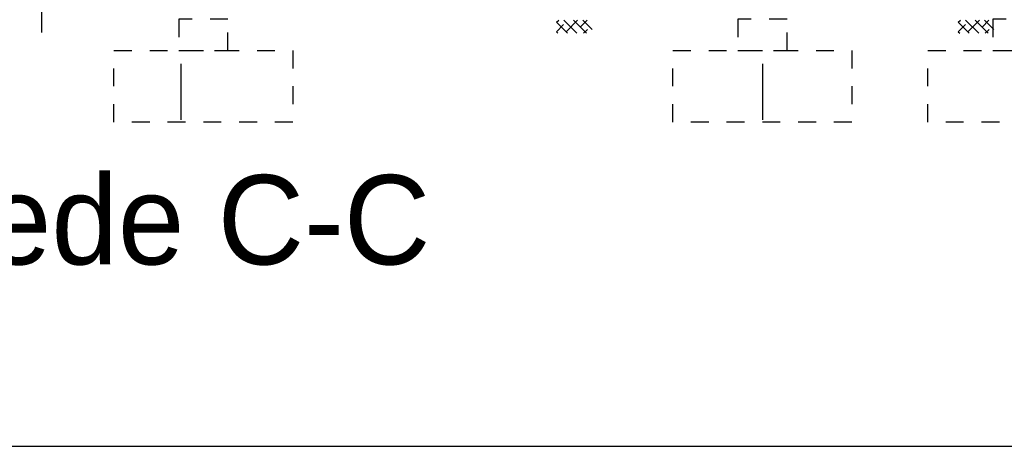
# Model space of a CAD drawing. Extents: x 0 to 140000, y 0 to 84100.
# Tile 39 of 105: x 32750 to 43758, y 1000 to 5772. Entities that reach past the tile are written whole.
import ezdxf

# ---------------------------------------------------------------- set-up
doc = ezdxf.new("R2010")
doc.units = 0
doc.header["$LTSCALE"] = 100
doc.header["$MEASUREMENT"] = 0
for name, pattern in [('B0201', [50, 31.25, -6.25, 6.25, -6.25]), ('B0403', [37.5, 25, -12.5]), ('TEGELS', [4, 2, -2])]:
    doc.linetypes.add(name, pattern=pattern)
doc.layers.get('0').update_dxf_attribs({"linetype": 'CONTINUOUS'})
for name, color, linetype in [('AL$7A---_STRAMIEN', 42, 'B0201'), ('AL21----_BUITENWAND', 2, 'CONTINUOUS'), ('AL28----_KONSTRUKTIE', 3, 'CONTINUOUS'), ('AT$1A---_TEKST', 2, 'CONTINUOUS'), ('BL$8A---_HULPLIJNEN', 1, 'CONTINUOUS')]:
    doc.layers.add(name, color=color, linetype=linetype)
doc.styles.add('03_200', font='B-GBP.shx', dxfattribs={"height": 700})

# ---------------------------------------------------------------- blocks, each defined once
blk = doc.blocks.new('BORDER')
at = {"linetype": 'BYBLOCK'}
blk.add_line((0, 0), (1, 0), dxfattribs=at)

msp = doc.modelspace()

# ---------------------------------------------------------------- hatches: boundary and pattern name
h = msp.add_hatch()
h.set_pattern_fill('ANSI38', color=256, scale=600, style=0)
h.set_pattern_definition([(135, (48934.295, 9985.19), (53.033, 53.033), []), (45, (48934.295, 9985.19), (159.09903, 53.033), [187.5, -112.5])])
h.paths.add_polyline_path([(39150.6, 5620.2), (38751.1, 5620.2), (38751.1, 5766.7), (39150.6, 5766.7)])
h = msp.add_hatch()
h.set_pattern_fill('ANSI38', color=256, scale=600, style=0)
h.set_pattern_definition([(135, (53426.206, 9985.19), (53.033, 53.033), []), (45, (53426.206, 9985.19), (159.09903, 53.033), [187.5, -112.5])])
h.paths.add_polyline_path([(43642.5, 5620.2), (43243.1, 5620.2), (43243.1, 5766.7), (43642.5, 5766.7)])

# ---------------------------------------------------------------- linework, layer by layer
at = {"layer": 'AL$7A---_STRAMIEN'}
for p, q in [((34553.8, 39027.2), (34553.8, 4132.5)), ((41053.8, 39027.2), (41053.8, 4132.5))]:
    msp.add_line(p, q, dxfattribs=at)
at = {"layer": 'AL21----_BUITENWAND', "color": 42}
msp.add_line((32998.7, 5626.7), (32998.7, 14116.7), dxfattribs=at)
at = {"layer": 'AL28----_KONSTRUKTIE', "color": 1, "linetype": 'TEGELS'}
for points in [[(34528.8, 5426.7), (35078.8, 5426.7), (35078.8, 5776.7), (34528.8, 5776.7)], [(40778.8, 5426.7), (41328.8, 5426.7), (41328.8, 5776.7), (40778.8, 5776.7)], [(43628.8, 5426.7), (44178.8, 5426.7), (44178.8, 5776.7), (43628.8, 5776.7)], [(33803.8, 5426.7), (35803.8, 5426.7), (35803.8, 4626.7), (33803.8, 4626.7)], [(40053.8, 5426.7), (42053.8, 5426.7), (42053.8, 4626.7), (40053.8, 4626.7)], [(42903.8, 5426.7), (44903.8, 5426.7), (44903.8, 4626.7), (42903.8, 4626.7)]]:
    msp.add_lwpolyline(points, close=True, dxfattribs=at)

# ---------------------------------------------------------------- block references
at = {"layer": 'BL$8A---_HULPLIJNEN', "linetype": 'B0403', "xscale": 138000, "yscale": 82100, "zscale": 138000}
msp.add_blockref('BORDER', (1000, 1000), dxfattribs=at)

# ---------------------------------------------------------------- texts
at = {"layer": 'AT$1A---_TEKST', "color": 4, "style": '03_200'}
msp.add_text('doorsnede C-C', height=1000, dxfattribs=at).set_placement((28272.6, 3034))

doc.saveas('drawing.dxf')
